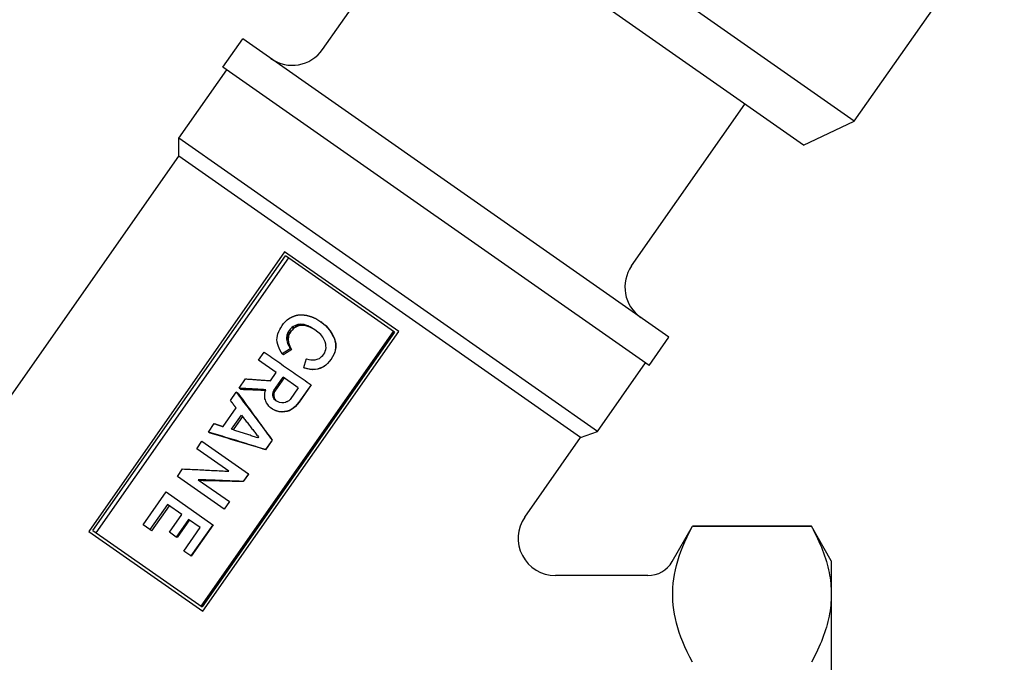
# Model space of a CAD drawing. Header units: millimetres. Extents: x 210 to 480, y -31 to 299.
# Tile 3 of 12: x 254 to 307, y 99 to 133. Entities that reach past the tile are written whole.
import ezdxf

# ---------------------------------------------------------------- set-up
doc = ezdxf.new("R2010")
doc.units = ezdxf.units.MM
doc.layers.add('Detail', color=2, linetype='Continuous')

msp = doc.modelspace()

# ---------------------------------------------------------------- linework, layer by layer
at = {"layer": 'Detail'}
for p, q in [((298.692, 127.809), (277.3, 142.788)), ((270.08, 131.667), (276.173, 140.369)), ((295.956, 126.517), (276.807, 139.925)), ((298.692, 127.809), (306.763, 139.336)), ((264.714, 130.717), (265.779, 132.237)), ((288.715, 116.177), (265.779, 132.237)), ((262.338, 126.888), (264.919, 130.574)), ((287.651, 114.657), (264.714, 130.717)), ((286.708, 120.024), (292.802, 128.726)), ((295.956, 126.517), (298.692, 127.809)), ((284.865, 111.114), (262.338, 126.888)), ((262.338, 125.929), (262.338, 126.888)), ((245.84, 102.367), (262.338, 125.929)), ((283.964, 110.786), (262.338, 125.929)), ((268.035, 120.78), (257.496, 105.728)), ((257.72, 105.773), (268.077, 120.564)), ((268.239, 120.45), (257.882, 105.66)), ((274.172, 116.482), (268.035, 120.78)), ((273.944, 116.455), (268.077, 120.564)), ((268.077, 117.022), (268.178, 117.123)), ((268.178, 117.123), (268.301, 117.208)), ((269.714, 117.187), (269.979, 117.016)), ((267.714, 116.481), (267.776, 116.594)), ((267.776, 116.594), (267.832, 116.695)), ((267.832, 116.695), (267.895, 116.807)), ((267.895, 116.807), (267.968, 116.912)), ((267.968, 116.912), (268.077, 117.022)), ((268.352, 116.627), (268.282, 116.551)), ((268.421, 116.704), (268.352, 116.627)), ((268.486, 116.752), (268.421, 116.704)), ((268.508, 116.642), (268.421, 116.704)), ((268.508, 116.642), (268.439, 116.566)), ((268.58, 116.795), (268.486, 116.752)), ((268.573, 116.691), (268.486, 116.752)), ((268.573, 116.691), (268.508, 116.642)), ((268.665, 116.735), (268.573, 116.691)), ((268.656, 116.835), (268.58, 116.795)), ((268.665, 116.735), (268.58, 116.795)), ((268.735, 116.858), (268.656, 116.835)), ((268.74, 116.777), (268.656, 116.835)), ((268.74, 116.777), (268.665, 116.735)), ((268.818, 116.863), (268.735, 116.858)), ((268.817, 116.8), (268.735, 116.858)), ((268.817, 116.8), (268.74, 116.777)), ((268.898, 116.806), (268.817, 116.8)), ((268.889, 116.875), (268.818, 116.863)), ((268.898, 116.806), (268.818, 116.863)), ((268.968, 116.82), (268.889, 116.875)), ((268.968, 116.82), (268.898, 116.806)), ((269.143, 116.806), (269.069, 116.858)), ((269.345, 116.743), (269.277, 116.791)), ((269.66, 116.585), (269.481, 116.695)), ((269.542, 116.652), (269.481, 116.695)), ((269.687, 116.563), (269.542, 116.652)), ((269.826, 116.453), (269.66, 116.585)), ((269.979, 117.016), (270.101, 116.916)), ((270.034, 116.978), (269.979, 117.016)), ((270.034, 116.978), (270.151, 116.881)), ((270.101, 116.916), (270.234, 116.807)), ((270.151, 116.881), (270.279, 116.776)), ((270.234, 116.807), (270.341, 116.685)), ((270.279, 116.776), (270.234, 116.807)), ((270.279, 116.776), (270.382, 116.656)), ((270.341, 116.685), (270.442, 116.552)), ((270.382, 116.656), (270.341, 116.685)), ((270.382, 116.656), (270.478, 116.527)), ((263.536, 101.701), (273.892, 116.492)), ((273.944, 116.455), (263.588, 101.665)), ((263.633, 101.431), (274.172, 116.482)), ((267.62, 116.032), (267.625, 116.153)), ((267.625, 116.153), (267.642, 116.267)), ((267.642, 116.267), (267.669, 116.372)), ((267.669, 116.372), (267.714, 116.481)), ((268.148, 116.224), (268.133, 116.157)), ((268.133, 116.157), (268.139, 116.075)), ((268.218, 116.097), (268.133, 116.157)), ((268.139, 116.075), (268.152, 116.003)), ((268.222, 116.016), (268.139, 116.075)), ((268.16, 116.309), (268.148, 116.224)), ((268.234, 116.164), (268.148, 116.224)), ((268.183, 116.387), (268.16, 116.309)), ((268.247, 116.248), (268.16, 116.309)), ((268.224, 116.468), (268.183, 116.387)), ((268.271, 116.325), (268.183, 116.387)), ((268.234, 116.164), (268.218, 116.097)), ((268.218, 116.097), (268.222, 116.016)), ((268.282, 116.551), (268.224, 116.468)), ((268.312, 116.406), (268.224, 116.468)), ((268.247, 116.248), (268.234, 116.164)), ((268.271, 116.325), (268.247, 116.248)), ((268.312, 116.406), (268.271, 116.325)), ((268.37, 116.489), (268.282, 116.551)), ((268.37, 116.489), (268.312, 116.406)), ((268.439, 116.566), (268.37, 116.489)), ((269.973, 116.319), (269.826, 116.453)), ((270.084, 116.179), (269.973, 116.319)), ((270.166, 116.043), (270.084, 116.179)), ((270.442, 116.552), (270.535, 116.409)), ((270.478, 116.527), (270.442, 116.552)), ((270.478, 116.527), (270.566, 116.387)), ((270.566, 116.387), (270.535, 116.409)), ((270.535, 116.409), (270.618, 116.273)), ((270.566, 116.387), (270.644, 116.255)), ((270.618, 116.273), (270.693, 116.126)), ((270.644, 116.255), (270.618, 116.273)), ((270.644, 116.255), (270.715, 116.111)), ((270.693, 116.126), (270.739, 115.985)), ((270.715, 116.111), (270.693, 116.126)), ((270.715, 116.111), (270.758, 115.972)), ((287.651, 114.657), (288.715, 116.177)), ((267.629, 115.933), (267.62, 116.032)), ((268.152, 116.003), (268.165, 115.931)), ((268.246, 115.874), (268.165, 115.931)), ((268.206, 115.809), (268.252, 115.714)), ((268.284, 115.754), (268.206, 115.809)), ((268.222, 116.016), (268.234, 115.945)), ((268.234, 115.945), (268.246, 115.874)), ((268.252, 115.714), (268.294, 115.638)), ((268.326, 115.662), (268.252, 115.714)), ((268.284, 115.754), (268.326, 115.662)), ((268.294, 115.638), (268.336, 115.562)), ((268.326, 115.662), (268.366, 115.587)), ((268.406, 115.513), (268.336, 115.562)), ((268.366, 115.587), (268.406, 115.513)), ((270.216, 115.93), (270.166, 116.043)), ((270.248, 115.814), (270.216, 115.93)), ((270.22, 115.428), (270.25, 115.517)), ((270.258, 115.713), (270.248, 115.814)), ((270.25, 115.517), (270.261, 115.602)), ((270.261, 115.602), (270.258, 115.713)), ((270.739, 115.985), (270.764, 115.858)), ((270.758, 115.972), (270.739, 115.985)), ((270.774, 115.618), (270.751, 115.493)), ((270.758, 115.972), (270.78, 115.847)), ((270.785, 115.61), (270.76, 115.486)), ((270.764, 115.858), (270.778, 115.739)), ((270.78, 115.847), (270.764, 115.858)), ((270.778, 115.739), (270.774, 115.618)), ((270.785, 115.61), (270.774, 115.618)), ((270.791, 115.73), (270.778, 115.739)), ((270.78, 115.847), (270.791, 115.73)), ((270.791, 115.73), (270.785, 115.61)), ((266.636, 114.942), (266.937, 115.372)), ((267.97, 115.241), (267.894, 115.294)), ((269.205, 115.015), (269.332, 114.989)), ((269.332, 114.989), (269.44, 114.96)), ((269.727, 114.978), (269.778, 115.005)), ((269.778, 115.005), (269.84, 115.023)), ((269.84, 115.023), (269.902, 115.043)), ((269.902, 115.043), (269.968, 115.09)), ((269.968, 115.09), (270.015, 115.135)), ((270.015, 115.135), (270.088, 115.193)), ((270.088, 115.193), (270.139, 115.266)), ((270.139, 115.266), (270.191, 115.339)), ((270.191, 115.339), (270.22, 115.428)), ((270.53, 114.992), (270.431, 114.875)), ((270.537, 114.988), (270.438, 114.87)), ((270.607, 115.126), (270.53, 114.992)), ((270.537, 114.988), (270.53, 114.992)), ((270.614, 115.121), (270.537, 114.988)), ((270.677, 115.249), (270.607, 115.126)), ((270.684, 115.244), (270.614, 115.121)), ((270.729, 115.369), (270.677, 115.249)), ((270.684, 115.244), (270.677, 115.249)), ((270.737, 115.363), (270.684, 115.244)), ((270.751, 115.493), (270.729, 115.369)), ((270.737, 115.363), (270.729, 115.369)), ((270.76, 115.486), (270.737, 115.363)), ((267.582, 114.28), (266.636, 114.942)), ((269.212, 114.496), (269.064, 114.537)), ((269.098, 114.513), (269.064, 114.537)), ((269.242, 114.475), (269.098, 114.513)), ((269.379, 114.457), (269.212, 114.496)), ((269.242, 114.475), (269.212, 114.496)), ((269.404, 114.439), (269.242, 114.475)), ((269.531, 114.444), (269.379, 114.457)), ((269.404, 114.439), (269.379, 114.457)), ((269.44, 114.96), (269.552, 114.959)), ((269.552, 114.959), (269.673, 114.969)), ((269.673, 114.969), (269.727, 114.978)), ((269.808, 114.469), (269.68, 114.449)), ((269.823, 114.458), (269.698, 114.436)), ((269.931, 114.507), (269.808, 114.469)), ((269.823, 114.458), (269.808, 114.469)), ((269.944, 114.498), (269.823, 114.458)), ((270.044, 114.553), (269.931, 114.507)), ((269.944, 114.498), (269.931, 114.507)), ((270.055, 114.545), (269.944, 114.498)), ((270.146, 114.606), (270.044, 114.553)), ((270.055, 114.545), (270.044, 114.553)), ((270.156, 114.6), (270.055, 114.545)), ((270.245, 114.678), (270.146, 114.606)), ((270.156, 114.6), (270.146, 114.606)), ((270.253, 114.672), (270.156, 114.6)), ((270.34, 114.767), (270.245, 114.678)), ((270.253, 114.672), (270.245, 114.678)), ((270.347, 114.762), (270.253, 114.672)), ((270.431, 114.875), (270.34, 114.767)), ((270.347, 114.762), (270.34, 114.767)), ((270.438, 114.87), (270.347, 114.762)), ((284.865, 111.114), (287.446, 114.8)), ((265.581, 113.435), (265.933, 113.938)), ((267.274, 113.84), (267.582, 114.28)), ((267.449, 113.312), (267.948, 114.024)), ((268.001, 113.987), (267.502, 113.275)), ((268.769, 113.449), (267.948, 114.024)), ((269.553, 114.429), (269.404, 114.439)), ((269.68, 114.449), (269.531, 114.444)), ((269.553, 114.429), (269.531, 114.444)), ((269.698, 114.436), (269.553, 114.429)), ((269.698, 114.436), (269.68, 114.449)), ((265.682, 113.364), (265.581, 113.435)), ((268.769, 113.449), (268.337, 112.831)), ((269.458, 113.622), (268.805, 112.691)), ((269.467, 113.616), (268.814, 112.684)), ((269.467, 113.616), (269.458, 113.622)), ((265.119, 112.776), (265.434, 113.226)), ((265.535, 113.155), (265.434, 113.226)), ((266.96, 113.094), (266.964, 113.169)), ((266.966, 113.012), (266.96, 113.094)), ((266.962, 112.936), (266.966, 113.012)), ((266.975, 112.865), (266.962, 112.936)), ((266.964, 113.169), (266.983, 113.265)), ((266.996, 112.803), (266.975, 112.865)), ((266.983, 113.265), (267.013, 113.353)), ((267.4, 113.082), (267.401, 113.128)), ((267.4, 113.035), (267.4, 113.082)), ((267.449, 113), (267.4, 113.035)), ((267.417, 112.991), (267.4, 113.035)), ((267.401, 113.128), (267.409, 113.185)), ((267.452, 113.093), (267.401, 113.128)), ((267.409, 113.185), (267.416, 113.242)), ((267.416, 113.242), (267.449, 113.312)), ((267.469, 113.205), (267.416, 113.242)), ((267.466, 112.958), (267.417, 112.991)), ((267.425, 112.956), (267.417, 112.991)), ((267.472, 112.922), (267.425, 112.956)), ((267.456, 112.886), (267.425, 112.956)), ((267.502, 113.275), (267.449, 113.312)), ((267.45, 113.046), (267.449, 113)), ((267.449, 113), (267.466, 112.958)), ((267.452, 113.093), (267.45, 113.046)), ((267.46, 113.148), (267.452, 113.093)), ((267.502, 112.854), (267.456, 112.886)), ((267.496, 112.828), (267.456, 112.886)), ((267.469, 113.205), (267.46, 113.148)), ((267.466, 112.958), (267.472, 112.922)), ((267.502, 113.275), (267.469, 113.205)), ((267.472, 112.922), (267.502, 112.854)), ((264.719, 111.371), (265.422, 112.376)), ((267.017, 112.741), (266.996, 112.803)), ((267.063, 112.647), (267.017, 112.741)), ((267.128, 112.555), (267.063, 112.647)), ((267.192, 112.463), (267.128, 112.555)), ((267.261, 112.4), (267.192, 112.463)), ((267.379, 112.316), (267.261, 112.4)), ((267.539, 112.797), (267.496, 112.828)), ((267.564, 112.764), (267.496, 112.828)), ((267.502, 112.854), (267.539, 112.797)), ((267.539, 112.797), (267.588, 112.751)), ((267.658, 112.714), (267.564, 112.764)), ((267.759, 112.674), (267.658, 112.714)), ((267.875, 112.656), (267.759, 112.674)), ((267.988, 112.655), (267.875, 112.656)), ((268.078, 112.669), (267.988, 112.655)), ((268.13, 112.696), (268.078, 112.669)), ((268.173, 112.712), (268.13, 112.696)), ((268.224, 112.739), (268.173, 112.712)), ((268.257, 112.763), (268.224, 112.739)), ((268.297, 112.797), (268.257, 112.763)), ((268.337, 112.831), (268.297, 112.797)), ((268.494, 112.362), (268.385, 112.299)), ((268.506, 112.355), (268.398, 112.29)), ((268.607, 112.455), (268.494, 112.362)), ((268.506, 112.355), (268.494, 112.362)), ((268.617, 112.448), (268.506, 112.355)), ((268.699, 112.563), (268.607, 112.455)), ((268.617, 112.448), (268.607, 112.455)), ((268.709, 112.556), (268.617, 112.448)), ((268.805, 112.691), (268.699, 112.563)), ((268.709, 112.556), (268.699, 112.563)), ((268.814, 112.684), (268.709, 112.556)), ((268.814, 112.684), (268.805, 112.691)), ((265.172, 111.226), (265.707, 111.99)), ((265.765, 111.916), (265.261, 111.197)), ((267.535, 112.239), (267.379, 112.316)), ((267.417, 112.29), (267.379, 112.316)), ((267.568, 112.216), (267.417, 112.29)), ((267.705, 112.182), (267.535, 112.239)), ((267.568, 112.216), (267.535, 112.239)), ((267.732, 112.163), (267.568, 112.216)), ((267.886, 112.164), (267.705, 112.182)), ((267.732, 112.163), (267.705, 112.182)), ((267.909, 112.148), (267.732, 112.163)), ((268.024, 112.177), (267.886, 112.164)), ((267.909, 112.148), (267.886, 112.164)), ((268.044, 112.163), (267.909, 112.148)), ((268.152, 112.197), (268.024, 112.177)), ((268.044, 112.163), (268.024, 112.177)), ((268.168, 112.185), (268.044, 112.163)), ((268.275, 112.235), (268.152, 112.197)), ((268.168, 112.185), (268.152, 112.197)), ((268.29, 112.225), (268.168, 112.185)), ((268.385, 112.299), (268.275, 112.235)), ((268.29, 112.225), (268.275, 112.235)), ((268.398, 112.29), (268.29, 112.225)), ((263.932, 111.08), (264.247, 111.53)), ((264.033, 111.009), (263.932, 111.08)), ((266.622, 110.819), (266.585, 110.767)), ((280.963, 106.501), (283.964, 110.786)), ((283.964, 110.786), (284.865, 111.114)), ((263.302, 110.18), (263.58, 110.578)), ((263.58, 110.578), (266.082, 108.825)), ((267.358, 110.647), (266.998, 110.134)), ((267.367, 110.64), (267.008, 110.127)), ((267.367, 110.64), (267.358, 110.647)), ((265.034, 108.967), (263.302, 110.18)), ((267.008, 110.127), (266.998, 110.134)), ((262.261, 108.694), (262.539, 109.091)), ((264.774, 106.934), (262.261, 108.694)), ((266.082, 108.825), (265.796, 108.417)), ((266.092, 108.819), (265.806, 108.41)), ((266.092, 108.819), (266.082, 108.825)), ((263.386, 108.515), (265.06, 107.342)), ((265.806, 108.41), (265.796, 108.417)), ((260.418, 106.084), (261.656, 107.853)), ((261.656, 107.853), (264.169, 106.093)), ((261.733, 107.175), (260.788, 105.825)), ((261.821, 107.114), (260.876, 105.763)), ((262.502, 106.637), (261.733, 107.175)), ((265.06, 107.342), (264.774, 106.934)), ((265.069, 107.336), (264.783, 106.927)), ((265.069, 107.336), (265.06, 107.342)), ((261.835, 105.684), (262.502, 106.637)), ((264.783, 106.927), (264.774, 106.934)), ((260.788, 105.825), (260.418, 106.084)), ((262.869, 106.38), (262.202, 105.428)), ((262.915, 106.348), (262.248, 105.396)), ((263.496, 105.941), (262.869, 106.38)), ((264.169, 106.093), (262.989, 104.408)), ((264.179, 106.087), (262.999, 104.401)), ((264.179, 106.087), (264.169, 106.093)), ((288.886, 104.104), (289.986, 106.011)), ((289.986, 106.011), (289.986, 106.005)), ((296.381, 106.011), (289.986, 106.011)), ((289.986, 106.005), (296.381, 106.005)), ((296.381, 106.011), (296.381, 106.005)), ((297.453, 104.154), (296.381, 106.011)), ((257.496, 105.728), (263.633, 101.431)), ((257.72, 105.773), (263.588, 101.665)), ((260.876, 105.763), (260.788, 105.825)), ((262.202, 105.428), (261.835, 105.684)), ((262.609, 104.674), (263.496, 105.941)), ((262.248, 105.396), (262.202, 105.428)), ((262.989, 104.408), (262.609, 104.674)), ((262.999, 104.401), (262.989, 104.408)), ((297.453, 104.154), (297.453, 77.154)), ((287.587, 103.354), (282.602, 103.354))]:
    msp.add_line(p, q, dxfattribs=at)
at = {"layer": 'Detail', "flags": 128}
for points in [[(268.301, 117.208), (268.307, 117.211), (268.313, 117.214), (268.319, 117.217), (268.325, 117.22), (268.331, 117.223), (268.337, 117.226), (268.343, 117.229), (268.349, 117.232), (268.355, 117.235), (268.361, 117.238), (268.367, 117.241), (268.373, 117.244), (268.379, 117.247), (268.385, 117.25), (268.391, 117.253), (268.397, 117.256), (268.403, 117.259), (268.409, 117.262), (268.415, 117.265), (268.421, 117.268), (268.427, 117.27), (268.433, 117.273), (268.439, 117.276), (268.445, 117.279)], [(268.445, 117.279), (268.452, 117.282), (268.458, 117.285), (268.464, 117.287), (268.471, 117.29), (268.477, 117.293), (268.484, 117.295), (268.49, 117.298), (268.497, 117.301), (268.503, 117.303), (268.51, 117.306), (268.516, 117.309), (268.522, 117.311), (268.529, 117.314), (268.535, 117.316), (268.542, 117.319), (268.548, 117.322), (268.555, 117.324), (268.561, 117.327), (268.568, 117.33), (268.574, 117.332), (268.581, 117.335), (268.587, 117.338), (268.593, 117.34), (268.6, 117.343)], [(268.6, 117.343), (268.606, 117.344), (268.612, 117.346), (268.619, 117.347), (268.625, 117.349), (268.631, 117.35), (268.638, 117.352), (268.644, 117.353), (268.65, 117.354), (268.656, 117.356), (268.663, 117.357), (268.669, 117.359), (268.675, 117.36), (268.681, 117.362), (268.688, 117.363), (268.694, 117.364), (268.7, 117.366), (268.707, 117.367), (268.713, 117.369), (268.719, 117.37), (268.725, 117.372), (268.732, 117.373), (268.738, 117.374), (268.744, 117.376), (268.751, 117.377)], [(268.751, 117.377), (268.758, 117.378), (268.766, 117.378), (268.773, 117.379), (268.781, 117.379), (268.789, 117.38), (268.796, 117.381), (268.804, 117.381), (268.811, 117.382), (268.819, 117.382), (268.827, 117.383), (268.834, 117.383), (268.842, 117.384), (268.849, 117.384), (268.857, 117.385), (268.865, 117.385), (268.872, 117.386), (268.88, 117.386), (268.887, 117.387), (268.895, 117.387), (268.903, 117.388), (268.91, 117.389), (268.918, 117.389), (268.925, 117.39), (268.933, 117.39)], [(268.933, 117.39), (268.944, 117.389), (268.954, 117.388), (268.965, 117.387), (268.975, 117.386), (268.986, 117.386), (268.997, 117.385), (269.007, 117.384), (269.018, 117.383), (269.028, 117.382), (269.039, 117.381), (269.049, 117.38), (269.06, 117.379), (269.071, 117.378), (269.081, 117.377), (269.092, 117.376), (269.102, 117.376), (269.113, 117.375), (269.124, 117.374), (269.134, 117.373), (269.145, 117.372), (269.155, 117.371), (269.166, 117.37), (269.177, 117.369), (269.187, 117.368)], [(269.187, 117.368), (269.198, 117.365), (269.209, 117.362), (269.22, 117.359), (269.231, 117.356), (269.242, 117.352), (269.253, 117.349), (269.264, 117.346), (269.275, 117.343), (269.286, 117.34), (269.297, 117.337), (269.308, 117.333), (269.319, 117.33), (269.33, 117.327), (269.342, 117.324), (269.353, 117.321), (269.364, 117.317), (269.375, 117.314), (269.386, 117.311), (269.397, 117.308), (269.408, 117.305), (269.419, 117.302), (269.43, 117.298), (269.441, 117.295), (269.452, 117.292)], [(269.452, 117.292), (269.463, 117.288), (269.474, 117.283), (269.485, 117.279), (269.495, 117.275), (269.506, 117.27), (269.517, 117.266), (269.528, 117.261), (269.539, 117.257), (269.55, 117.253), (269.561, 117.248), (269.572, 117.244), (269.583, 117.239), (269.594, 117.235), (269.605, 117.231), (269.615, 117.226), (269.626, 117.222), (269.637, 117.218), (269.648, 117.213), (269.659, 117.209), (269.67, 117.204), (269.681, 117.2), (269.692, 117.196), (269.703, 117.191), (269.714, 117.187)], [(269.069, 116.858), (269.061, 116.859), (269.054, 116.86), (269.046, 116.86), (269.039, 116.861), (269.031, 116.862), (269.024, 116.862), (269.016, 116.863), (269.009, 116.864), (269.001, 116.865), (268.994, 116.865), (268.986, 116.866), (268.979, 116.867), (268.971, 116.867), (268.964, 116.868), (268.957, 116.869), (268.949, 116.869), (268.942, 116.87), (268.934, 116.871), (268.927, 116.872), (268.919, 116.872), (268.912, 116.873), (268.904, 116.874), (268.897, 116.874), (268.889, 116.875)], [(269.143, 116.806), (269.136, 116.807), (269.128, 116.807), (269.121, 116.808), (269.114, 116.808), (269.106, 116.809), (269.099, 116.81), (269.092, 116.81), (269.085, 116.811), (269.077, 116.811), (269.07, 116.812), (269.063, 116.812), (269.056, 116.813), (269.048, 116.814), (269.041, 116.814), (269.034, 116.815), (269.026, 116.815), (269.019, 116.816), (269.012, 116.816), (269.005, 116.817), (268.997, 116.817), (268.99, 116.818), (268.983, 116.819), (268.976, 116.819), (268.968, 116.82)], [(269.277, 116.791), (269.268, 116.793), (269.259, 116.796), (269.25, 116.799), (269.242, 116.802), (269.233, 116.805), (269.224, 116.807), (269.216, 116.81), (269.207, 116.813), (269.198, 116.816), (269.19, 116.819), (269.181, 116.822), (269.172, 116.824), (269.164, 116.827), (269.155, 116.83), (269.146, 116.833), (269.138, 116.836), (269.129, 116.839), (269.12, 116.841), (269.112, 116.844), (269.103, 116.847), (269.094, 116.85), (269.086, 116.853), (269.077, 116.855), (269.069, 116.858)], [(269.345, 116.743), (269.336, 116.746), (269.328, 116.748), (269.319, 116.751), (269.311, 116.753), (269.302, 116.756), (269.294, 116.759), (269.286, 116.761), (269.277, 116.764), (269.269, 116.767), (269.26, 116.769), (269.252, 116.772), (269.244, 116.775), (269.235, 116.777), (269.227, 116.78), (269.218, 116.783), (269.21, 116.785), (269.202, 116.788), (269.193, 116.79), (269.185, 116.793), (269.176, 116.796), (269.168, 116.798), (269.16, 116.801), (269.151, 116.804), (269.143, 116.806)], [(269.481, 116.695), (269.473, 116.699), (269.464, 116.703), (269.456, 116.707), (269.447, 116.711), (269.438, 116.715), (269.43, 116.719), (269.421, 116.723), (269.413, 116.727), (269.404, 116.731), (269.396, 116.735), (269.387, 116.739), (269.379, 116.743), (269.37, 116.747), (269.362, 116.751), (269.353, 116.755), (269.345, 116.759), (269.336, 116.763), (269.328, 116.767), (269.319, 116.771), (269.311, 116.775), (269.302, 116.779), (269.294, 116.783), (269.285, 116.787), (269.277, 116.791)], [(269.542, 116.652), (269.534, 116.655), (269.526, 116.659), (269.518, 116.663), (269.509, 116.667), (269.501, 116.671), (269.493, 116.674), (269.485, 116.678), (269.476, 116.682), (269.468, 116.686), (269.46, 116.69), (269.452, 116.693), (269.443, 116.697), (269.435, 116.701), (269.427, 116.705), (269.419, 116.709), (269.41, 116.713), (269.402, 116.716), (269.394, 116.72), (269.386, 116.724), (269.377, 116.728), (269.369, 116.732), (269.361, 116.735), (269.353, 116.739), (269.345, 116.743)], [(267.682, 115.739), (267.68, 115.747), (267.678, 115.755), (267.675, 115.763), (267.673, 115.771), (267.671, 115.779), (267.669, 115.787), (267.666, 115.795), (267.664, 115.803), (267.662, 115.811), (267.66, 115.82), (267.658, 115.828), (267.655, 115.836), (267.653, 115.844), (267.651, 115.852), (267.649, 115.86), (267.646, 115.868), (267.644, 115.876), (267.642, 115.884), (267.64, 115.892), (267.637, 115.9), (267.635, 115.908), (267.633, 115.917), (267.631, 115.925), (267.629, 115.933)], [(267.751, 115.566), (267.748, 115.573), (267.745, 115.58), (267.742, 115.588), (267.739, 115.595), (267.736, 115.602), (267.733, 115.609), (267.731, 115.616), (267.728, 115.624), (267.725, 115.631), (267.722, 115.638), (267.719, 115.645), (267.716, 115.652), (267.713, 115.66), (267.711, 115.667), (267.708, 115.674), (267.705, 115.681), (267.702, 115.688), (267.699, 115.696), (267.696, 115.703), (267.694, 115.71), (267.691, 115.717), (267.688, 115.724), (267.685, 115.731), (267.682, 115.739)], [(267.824, 115.421), (267.821, 115.427), (267.818, 115.433), (267.815, 115.439), (267.812, 115.445), (267.809, 115.452), (267.806, 115.458), (267.803, 115.464), (267.8, 115.47), (267.796, 115.476), (267.793, 115.482), (267.79, 115.488), (267.787, 115.494), (267.784, 115.5), (267.781, 115.506), (267.778, 115.512), (267.775, 115.518), (267.772, 115.524), (267.769, 115.53), (267.766, 115.536), (267.763, 115.542), (267.76, 115.548), (267.757, 115.554), (267.754, 115.56), (267.751, 115.566)], [(268.336, 115.562), (268.318, 115.551), (268.299, 115.539), (268.281, 115.528), (268.263, 115.517), (268.244, 115.506), (268.226, 115.495), (268.207, 115.484), (268.189, 115.473), (268.17, 115.462), (268.152, 115.45), (268.134, 115.439), (268.115, 115.428), (268.097, 115.417), (268.078, 115.406), (268.06, 115.395), (268.041, 115.384), (268.023, 115.372), (268.005, 115.361), (267.986, 115.35), (267.968, 115.339), (267.949, 115.328), (267.931, 115.317), (267.912, 115.306), (267.894, 115.294)], [(268.165, 115.931), (268.167, 115.926), (268.169, 115.921), (268.17, 115.916), (268.172, 115.91), (268.174, 115.905), (268.175, 115.9), (268.177, 115.895), (268.179, 115.89), (268.181, 115.885), (268.182, 115.88), (268.184, 115.875), (268.186, 115.87), (268.188, 115.865), (268.189, 115.86), (268.191, 115.854), (268.193, 115.849), (268.194, 115.844), (268.196, 115.839), (268.198, 115.834), (268.2, 115.829), (268.201, 115.824), (268.203, 115.819), (268.205, 115.814), (268.206, 115.809)], [(268.246, 115.874), (268.247, 115.869), (268.249, 115.864), (268.25, 115.859), (268.252, 115.854), (268.254, 115.849), (268.255, 115.844), (268.257, 115.839), (268.258, 115.834), (268.26, 115.829), (268.262, 115.824), (268.263, 115.819), (268.265, 115.814), (268.266, 115.809), (268.268, 115.804), (268.269, 115.799), (268.271, 115.794), (268.273, 115.789), (268.274, 115.784), (268.276, 115.779), (268.277, 115.774), (268.279, 115.769), (268.281, 115.764), (268.282, 115.759), (268.284, 115.754)], [(266.937, 115.372), (267.04, 115.3), (267.143, 115.228), (267.247, 115.157), (267.35, 115.085), (267.454, 115.012), (267.559, 114.94), (267.663, 114.868), (267.768, 114.795), (267.872, 114.723), (267.977, 114.65), (268.082, 114.577), (268.187, 114.504), (268.293, 114.431), (268.398, 114.358), (268.504, 114.284), (268.609, 114.211), (268.715, 114.138), (268.821, 114.064), (268.927, 113.991), (269.033, 113.917), (269.139, 113.843), (269.245, 113.77), (269.351, 113.696), (269.458, 113.622)], [(267.894, 115.294), (267.891, 115.3), (267.888, 115.305), (267.885, 115.31), (267.882, 115.316), (267.879, 115.321), (267.876, 115.326), (267.874, 115.331), (267.871, 115.337), (267.868, 115.342), (267.865, 115.347), (267.862, 115.353), (267.859, 115.358), (267.856, 115.363), (267.853, 115.368), (267.85, 115.374), (267.847, 115.379), (267.844, 115.384), (267.841, 115.39), (267.839, 115.395), (267.836, 115.4), (267.833, 115.405), (267.83, 115.411), (267.827, 115.416), (267.824, 115.421)], [(268.406, 115.513), (268.388, 115.501), (268.37, 115.49), (268.352, 115.479), (268.334, 115.467), (268.315, 115.456), (268.297, 115.445), (268.279, 115.434), (268.261, 115.422), (268.243, 115.411), (268.225, 115.4), (268.206, 115.388), (268.188, 115.377), (268.17, 115.366), (268.152, 115.354), (268.134, 115.343), (268.116, 115.332), (268.097, 115.32), (268.079, 115.309), (268.061, 115.298), (268.043, 115.286), (268.025, 115.275), (268.007, 115.264), (267.988, 115.252), (267.97, 115.241)], [(269.064, 114.537), (269.07, 114.557), (269.076, 114.577), (269.081, 114.597), (269.087, 114.617), (269.093, 114.637), (269.099, 114.657), (269.105, 114.677), (269.111, 114.697), (269.117, 114.717), (269.123, 114.737), (269.129, 114.756), (269.134, 114.776), (269.14, 114.796), (269.146, 114.816), (269.152, 114.836), (269.158, 114.856), (269.164, 114.876), (269.17, 114.896), (269.176, 114.916), (269.182, 114.936), (269.187, 114.956), (269.193, 114.976), (269.199, 114.996), (269.205, 115.015)], [(265.933, 113.938), (265.988, 113.934), (266.044, 113.93), (266.099, 113.926), (266.155, 113.922), (266.211, 113.918), (266.266, 113.915), (266.322, 113.911), (266.378, 113.907), (266.434, 113.903), (266.49, 113.899), (266.545, 113.895), (266.601, 113.891), (266.657, 113.887), (266.713, 113.882), (266.769, 113.878), (266.825, 113.874), (266.881, 113.87), (266.937, 113.866), (266.993, 113.862), (267.05, 113.857), (267.106, 113.853), (267.162, 113.849), (267.218, 113.845), (267.274, 113.84)], [(267.013, 113.353), (266.953, 113.356), (266.893, 113.36), (266.833, 113.364), (266.773, 113.367), (266.713, 113.371), (266.653, 113.374), (266.593, 113.378), (266.533, 113.382), (266.474, 113.385), (266.414, 113.389), (266.354, 113.392), (266.294, 113.396), (266.235, 113.399), (266.175, 113.402), (266.116, 113.406), (266.056, 113.409), (265.996, 113.412), (265.937, 113.416), (265.877, 113.419), (265.818, 113.422), (265.759, 113.426), (265.699, 113.429), (265.64, 113.432), (265.581, 113.435)], [(265.434, 113.226), (265.512, 113.12), (265.591, 113.013), (265.67, 112.907), (265.748, 112.8), (265.828, 112.694), (265.907, 112.587), (265.986, 112.48), (266.066, 112.373), (266.146, 112.266), (266.226, 112.158), (266.306, 112.051), (266.386, 111.943), (266.467, 111.836), (266.547, 111.728), (266.628, 111.62), (266.709, 111.512), (266.79, 111.404), (266.87, 111.296), (266.952, 111.188), (267.033, 111.08), (267.114, 110.972), (267.195, 110.863), (267.276, 110.755), (267.358, 110.647)], [(265.535, 113.155), (265.61, 113.052), (265.684, 112.948), (265.759, 112.844), (265.834, 112.74), (265.91, 112.636), (265.985, 112.532), (266.061, 112.428), (266.137, 112.323), (266.213, 112.219), (266.289, 112.114), (266.365, 112.009), (266.442, 111.904), (266.519, 111.799), (266.595, 111.694), (266.672, 111.589), (266.749, 111.484), (266.826, 111.379), (266.903, 111.273), (266.98, 111.168), (267.058, 111.062), (267.135, 110.957), (267.212, 110.851), (267.29, 110.746), (267.367, 110.64)], [(266.999, 113.311), (266.944, 113.313), (266.888, 113.316), (266.833, 113.318), (266.778, 113.321), (266.723, 113.323), (266.668, 113.325), (266.613, 113.328), (266.558, 113.33), (266.503, 113.332), (266.448, 113.335), (266.393, 113.337), (266.338, 113.339), (266.283, 113.341), (266.228, 113.344), (266.174, 113.346), (266.119, 113.348), (266.064, 113.35), (266.009, 113.352), (265.955, 113.354), (265.9, 113.356), (265.845, 113.358), (265.791, 113.36), (265.736, 113.362), (265.682, 113.364)], [(265.422, 112.376), (265.41, 112.393), (265.397, 112.41), (265.384, 112.426), (265.372, 112.443), (265.359, 112.46), (265.346, 112.476), (265.334, 112.493), (265.321, 112.51), (265.308, 112.526), (265.296, 112.543), (265.283, 112.56), (265.27, 112.576), (265.258, 112.593), (265.245, 112.61), (265.232, 112.626), (265.22, 112.643), (265.207, 112.659), (265.195, 112.676), (265.182, 112.693), (265.169, 112.709), (265.157, 112.726), (265.144, 112.742), (265.132, 112.759), (265.119, 112.776)], [(265.707, 111.99), (265.745, 111.941), (265.783, 111.893), (265.821, 111.844), (265.858, 111.796), (265.896, 111.747), (265.934, 111.698), (265.972, 111.65), (266.01, 111.601), (266.048, 111.552), (266.086, 111.503), (266.124, 111.455), (266.163, 111.406), (266.201, 111.357), (266.239, 111.308), (266.277, 111.259), (266.315, 111.211), (266.353, 111.162), (266.392, 111.113), (266.43, 111.064), (266.468, 111.015), (266.507, 110.966), (266.545, 110.917), (266.583, 110.868), (266.622, 110.819)], [(264.247, 111.53), (264.267, 111.524), (264.286, 111.517), (264.306, 111.511), (264.325, 111.504), (264.345, 111.497), (264.365, 111.491), (264.384, 111.484), (264.404, 111.478), (264.424, 111.471), (264.443, 111.464), (264.463, 111.458), (264.482, 111.451), (264.502, 111.444), (264.522, 111.438), (264.541, 111.431), (264.561, 111.425), (264.581, 111.418), (264.6, 111.411), (264.62, 111.405), (264.64, 111.398), (264.66, 111.391), (264.679, 111.385), (264.699, 111.378), (264.719, 111.371)], [(266.998, 110.134), (266.87, 110.174), (266.741, 110.215), (266.612, 110.255), (266.483, 110.295), (266.354, 110.335), (266.226, 110.375), (266.097, 110.415), (265.968, 110.455), (265.84, 110.495), (265.712, 110.535), (265.584, 110.574), (265.455, 110.614), (265.328, 110.653), (265.2, 110.693), (265.072, 110.732), (264.945, 110.771), (264.817, 110.81), (264.69, 110.849), (264.563, 110.888), (264.437, 110.927), (264.31, 110.965), (264.184, 111.004), (264.058, 111.042), (263.932, 111.08)], [(267.008, 110.127), (266.883, 110.165), (266.758, 110.202), (266.633, 110.24), (266.508, 110.277), (266.383, 110.315), (266.258, 110.352), (266.133, 110.389), (266.009, 110.427), (265.884, 110.464), (265.76, 110.501), (265.635, 110.538), (265.511, 110.575), (265.387, 110.612), (265.263, 110.649), (265.139, 110.685), (265.015, 110.722), (264.892, 110.758), (264.769, 110.794), (264.645, 110.831), (264.523, 110.867), (264.4, 110.903), (264.277, 110.938), (264.155, 110.974), (264.033, 111.009)], [(266.585, 110.767), (266.526, 110.786), (266.467, 110.805), (266.408, 110.825), (266.349, 110.844), (266.29, 110.863), (266.23, 110.882), (266.171, 110.902), (266.112, 110.921), (266.053, 110.94), (265.995, 110.959), (265.936, 110.978), (265.877, 110.998), (265.818, 111.017), (265.759, 111.036), (265.7, 111.055), (265.641, 111.074), (265.583, 111.093), (265.524, 111.112), (265.465, 111.131), (265.407, 111.15), (265.348, 111.169), (265.289, 111.188), (265.231, 111.207), (265.172, 111.226)], [(262.539, 109.091), (262.642, 109.087), (262.745, 109.082), (262.848, 109.078), (262.951, 109.073), (263.055, 109.068), (263.158, 109.063), (263.262, 109.059), (263.365, 109.054), (263.469, 109.049), (263.573, 109.044), (263.677, 109.038), (263.781, 109.033), (263.885, 109.028), (263.989, 109.023), (264.093, 109.017), (264.197, 109.012), (264.302, 109.006), (264.406, 109.001), (264.511, 108.995), (264.615, 108.99), (264.72, 108.984), (264.824, 108.978), (264.929, 108.973), (265.034, 108.967)], [(265.796, 108.417), (265.695, 108.422), (265.595, 108.426), (265.494, 108.43), (265.393, 108.434), (265.292, 108.439), (265.192, 108.443), (265.091, 108.447), (264.99, 108.451), (264.89, 108.456), (264.789, 108.46), (264.688, 108.464), (264.588, 108.468), (264.487, 108.472), (264.387, 108.476), (264.287, 108.48), (264.186, 108.484), (264.086, 108.488), (263.986, 108.492), (263.885, 108.496), (263.785, 108.5), (263.685, 108.504), (263.585, 108.507), (263.485, 108.511), (263.386, 108.515)], [(265.806, 108.41), (265.708, 108.413), (265.609, 108.415), (265.511, 108.418), (265.413, 108.421), (265.315, 108.423), (265.216, 108.425), (265.118, 108.428), (265.02, 108.43), (264.922, 108.433), (264.824, 108.435), (264.726, 108.438), (264.628, 108.44), (264.53, 108.442), (264.432, 108.445), (264.334, 108.447), (264.236, 108.449), (264.139, 108.451), (264.041, 108.453), (263.943, 108.455), (263.846, 108.457), (263.748, 108.46), (263.651, 108.461), (263.553, 108.463), (263.456, 108.465)], [(289.986, 98.686), (289.835, 98.969), (289.697, 99.245), (289.572, 99.515), (289.459, 99.779), (289.357, 100.038), (289.267, 100.293), (289.188, 100.543), (289.119, 100.79), (289.06, 101.035), (289.012, 101.276), (288.973, 101.516), (288.945, 101.754), (288.925, 101.991), (288.916, 102.227), (288.916, 102.464), (288.925, 102.7), (288.945, 102.937), (288.973, 103.175), (289.012, 103.415), (289.06, 103.656), (289.119, 103.901), (289.188, 104.148), (289.267, 104.398), (289.357, 104.653), (289.459, 104.912), (289.572, 105.176), (289.697, 105.446), (289.835, 105.722), (289.986, 106.005)], [(296.381, 106.005), (296.471, 105.838), (296.557, 105.674), (296.638, 105.511), (296.715, 105.35), (296.788, 105.191), (296.857, 105.034), (296.922, 104.878), (296.983, 104.723), (297.041, 104.569), (297.094, 104.417), (297.143, 104.266), (297.189, 104.115), (297.231, 103.966), (297.27, 103.817), (297.304, 103.669), (297.335, 103.521), (297.363, 103.374), (297.387, 103.227), (297.407, 103.08), (297.423, 102.933), (297.436, 102.787), (297.445, 102.64), (297.451, 102.493), (297.453, 102.345)], [(297.453, 102.345), (297.451, 102.198), (297.445, 102.051), (297.436, 101.904), (297.423, 101.758), (297.407, 101.611), (297.387, 101.464), (297.363, 101.317), (297.335, 101.17), (297.304, 101.022), (297.27, 100.874), (297.231, 100.725), (297.189, 100.576), (297.143, 100.425), (297.094, 100.274), (297.041, 100.122), (296.983, 99.968), (296.922, 99.813), (296.857, 99.657), (296.788, 99.5), (296.715, 99.341), (296.638, 99.18), (296.557, 99.017), (296.471, 98.853), (296.381, 98.686)]]:
    msp.add_lwpolyline(points, dxfattribs=at)
at = {"layer": 'Detail'}
for centre, radius, start, end in [((268.441, 132.814), 2, 235, 325), ((288.347, 118.877), 2, 145, 235), ((282.602, 105.354), 2, 145, 270), ((287.587, 104.854), 1.5, 270, 330)]:
    msp.add_arc(centre, radius, start, end, dxfattribs=at)

doc.saveas('drawing.dxf')
